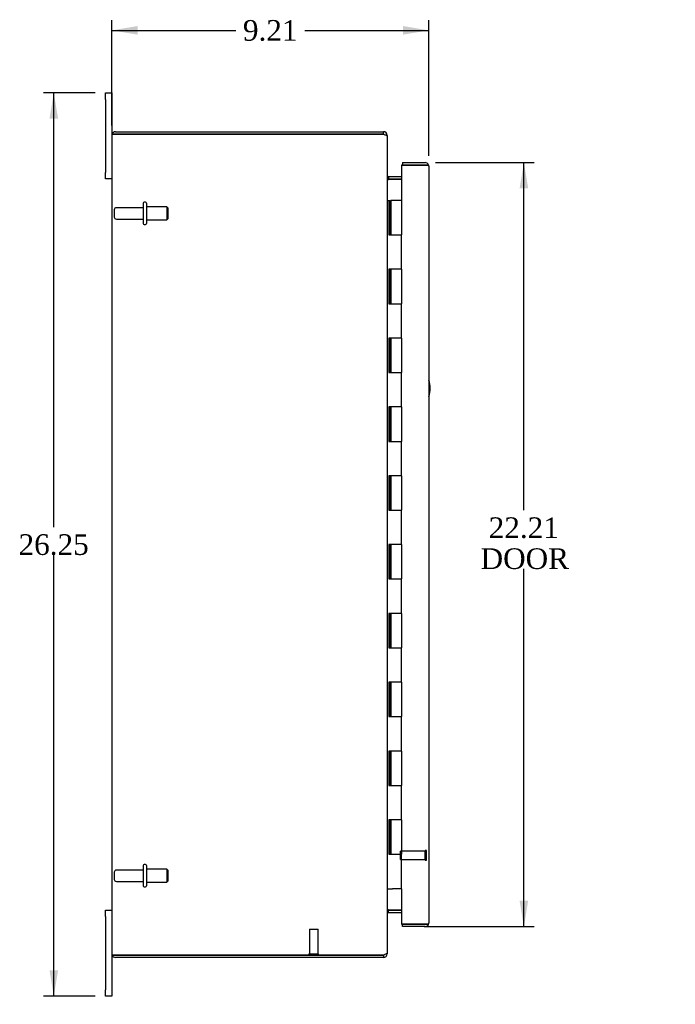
# Model space of a CAD drawing. Header units: inches. Extents: x 5 to 118, y 4 to 79.
# Tile 2 of 7: x 5 to 24, y 28 to 57. Entities that reach past the tile are written whole.
import ezdxf
from ezdxf.enums import TextEntityAlignment as Align
from ezdxf.lldxf.tags import DXFTag

# ---------------------------------------------------------------- set-up
doc = ezdxf.new("R2010")
doc.units = ezdxf.units.IN
doc.header["$MEASUREMENT"] = 0
for name, color, linetype in [('COM40153-1', 7, 'CONTINUOUS'), ('COM48426', 7, 'CONTINUOUS'), ('COM71780-13', 7, 'CONTINUOUS'), ('DEFAULT', 7, 'CONTINUOUS'), ('FET07710', 7, 'CONTINUOUS'), ('HNG10620-20B', 7, 'CONTINUOUS'), ('HNG10620-20C', 7, 'CONTINUOUS'), ('STD21878', 7, 'CONTINUOUS'), ('STD26094', 7, 'CONTINUOUS')]:
    doc.layers.add(name, color=color, linetype=linetype)
doc.styles.add('SEACAD_TIMES_NEW_ROMAN', font='times.ttf')
tags = doc.linetypes.add('HIDDEN2', pattern=[0.1875, 0.125, -0.0625]).pattern_tags.tags
tags[6:7] = [DXFTag(74, 4), DXFTag(75, 0), DXFTag(340, '0'), DXFTag(46, 0.0), DXFTag(50, 0.0), DXFTag(44, 0.0), DXFTag(45, 0.0)]
tags[4:5] = [DXFTag(74, 4), DXFTag(75, 0), DXFTag(340, '0'), DXFTag(46, 0.0), DXFTag(50, 0.0), DXFTag(44, 0.0), DXFTag(45, 0.0)]

# ---------------------------------------------------------------- blocks, each defined once
blk = doc.blocks.new('SEANNOT_GROUP2')
at = {"layer": 'DEFAULT', "linetype": 'Continuous'}
blk.add_hatch(color=136, dxfattribs=at).paths.add_polyline_path([(30.383, 31.828), (30.807, 32.459), (30.201, 31.999)])
at = {"layer": 'DEFAULT', "color": 136, "linetype": 'Continuous'}
blk.add_line((25.963, 27.315), (25.663, 27.315), dxfattribs=at)
blk.add_lwpolyline([(25.963, 27.315), (30.807, 32.459)], dxfattribs=at)
at = {"layer": 'DEFAULT', "color": 136, "linetype": 'Continuous', "style": 'SEACAD_TIMES_NEW_ROMAN'}
for s, p in [('GROUND STUD', (19.097, 27.615)), ('DOOR', (19.097, 26.715))]:
    blk.add_text(s, height=0.6, dxfattribs=at).set_placement(p, align=Align.TOP_LEFT)
blk = doc.blocks.new('GDIMGGROUP4')
at = {"layer": 'DEFAULT', "linetype": 'Continuous'}
for points in [[(5.805, 53.763), (6.055, 53.763), (5.93, 54.513)], [(5.805, 29.013), (5.93, 28.263), (6.055, 29.013)]]:
    blk.add_hatch(color=136, dxfattribs=at).paths.add_polyline_path(points)
at = {"layer": 'DEFAULT', "color": 136, "linetype": 'Continuous'}
for p, q in [((7.129, 54.513), (5.63, 54.513)), ((5.93, 41.898), (5.93, 54.513)), ((5.93, 28.263), (5.93, 41.088)), ((7.129, 28.263), (5.63, 28.263))]:
    blk.add_line(p, q, dxfattribs=at)
at = {"layer": 'DEFAULT', "color": 136, "linetype": 'Continuous', "style": 'SEACAD_TIMES_NEW_ROMAN'}
blk.add_text('26.25', height=0.6, dxfattribs=at).set_placement((4.906, 41.688), align=Align.TOP_LEFT)
blk = doc.blocks.new('GDIMGGROUP9')
at = {"layer": 'DEFAULT', "linetype": 'Continuous'}
for points in [[(19.713, 51.741), (19.588, 52.491), (19.463, 51.741)], [(19.713, 31.036), (19.463, 31.036), (19.588, 30.286)]]:
    blk.add_hatch(color=136, dxfattribs=at).paths.add_polyline_path(points)
at = {"layer": 'DEFAULT', "color": 136, "linetype": 'Continuous'}
for p, q in [((17.018, 52.491), (19.888, 52.491)), ((19.588, 42.389), (19.588, 52.491)), ((19.588, 30.286), (19.588, 40.679)), ((16.689, 30.286), (19.888, 30.286))]:
    blk.add_line(p, q, dxfattribs=at)
at = {"layer": 'DEFAULT', "color": 136, "linetype": 'Continuous', "style": 'SEACAD_TIMES_NEW_ROMAN'}
for s, p in [('22.21', (18.565, 42.179)), ('DOOR', (18.33, 41.279))]:
    blk.add_text(s, height=0.6, dxfattribs=at).set_placement(p, align=Align.TOP_LEFT)
blk = doc.blocks.new('GDIMGGROUP17')
at = {"layer": 'DEFAULT', "linetype": 'Continuous'}
for points in [[(8.366, 56.457), (7.616, 56.332), (8.366, 56.207)], [(16.076, 56.457), (16.076, 56.207), (16.826, 56.332)]]:
    blk.add_hatch(color=136, dxfattribs=at).paths.add_polyline_path(points)
at = {"layer": 'DEFAULT', "color": 136, "linetype": 'Continuous'}
for p, q in [((7.616, 53.563), (7.616, 56.632)), ((16.826, 52.683), (16.826, 56.632)), ((7.616, 56.332), (11.215, 56.332)), ((13.227, 56.332), (16.826, 56.332))]:
    blk.add_line(p, q, dxfattribs=at)
at = {"layer": 'DEFAULT', "color": 136, "linetype": 'Continuous', "style": 'SEACAD_TIMES_NEW_ROMAN'}
blk.add_text('9.21', height=0.6, dxfattribs=at).set_placement((11.425, 56.632), align=Align.TOP_LEFT)

msp = doc.modelspace()

# ---------------------------------------------------------------- linework, layer by layer
at = {"layer": 'COM40153-1', "color": 7, "linetype": 'Continuous'}
msp.add_arc((16.116, 45.928), 0.75, 341.2031, 18.7969, dxfattribs=at)
at = {"layer": 'COM48426', "color": 7, "linetype": 'Continuous'}
for p, q in [((7.616, 53.28), (7.616, 29.496)), ((7.724, 53.316), (7.622, 53.316)), ((7.622, 53.316), (7.724, 53.316)), ((7.724, 53.388), (15.508, 53.388)), ((15.508, 53.316), (7.724, 53.316)), ((7.724, 53.316), (15.508, 53.316)), ((15.508, 53.316), (15.508, 53.388)), ((15.592, 53.28), (15.616, 53.28)), ((15.616, 53.28), (15.616, 53.256)), ((15.616, 53.255), (15.616, 29.522)), ((15.652, 52.085), (15.652, 52.013)), ((15.652, 52.085), (16.031, 52.085)), ((15.652, 52.013), (16.031, 52.013)), ((16.031, 52), (15.652, 52)), ((15.652, 30.777), (16.031, 30.777)), ((15.652, 30.763), (16.031, 30.763)), ((15.652, 30.691), (15.652, 30.763)), ((15.652, 30.691), (16.031, 30.691)), ((15.592, 29.496), (15.616, 29.496)), ((15.616, 29.521), (15.616, 29.496)), ((7.724, 29.46), (7.622, 29.46)), ((7.622, 29.46), (7.724, 29.46)), ((7.724, 29.46), (15.508, 29.46)), ((15.508, 29.46), (7.724, 29.46)), ((15.508, 29.388), (7.724, 29.388)), ((15.508, 29.46), (15.508, 29.388))]:
    msp.add_line(p, q, dxfattribs=at)
for centre, radius, start, end in [((7.724, 53.28), 0.108, 160.5288, 180), ((7.724, 53.28), 0.108, 90, 160.5288), ((15.508, 53.28), 0.108, 0, 90), ((15.508, 53.28), 0.036, 51.2767, 90), ((15.652, 52.121), 0.036, 180, 270), ((15.652, 52.121), 0.108, 259.6031, 270), ((15.652, 30.655), 0.036, 90, 180), ((15.652, 30.655), 0.108, 90, 100.3965), ((7.724, 29.496), 0.108, 180, 199.4712), ((15.508, 29.496), 0.108, 270, 360), ((7.724, 29.496), 0.108, 199.4712, 270), ((15.508, 29.496), 0.036, 270, 308.7233)]:
    msp.add_arc(centre, radius, start, end, dxfattribs=at)
for centre, start_param, end_param in [((7.724, 53.28), 2.801756, 3.141593), ((7.724, 29.496), 3.141593, 3.48143)]:
    msp.add_ellipse(centre, major_axis=(0.108, 0), ratio=0.997813, start_param=start_param, end_param=end_param, dxfattribs=at)
for points, knots in [([(15.508, 53.316), (15.522, 53.311), (15.536, 53.306), (15.562, 53.296), (15.574, 53.291), (15.594, 53.28), (15.602, 53.275), (15.613, 53.265), (15.616, 53.26), (15.616, 53.255)], [0, 0, 0, 0, 0.25, 0.25, 0.5, 0.5, 0.75, 0.75, 1, 1, 1, 1]), ([(15.616, 52.103), (15.616, 52.093), (15.617, 52.083), (15.619, 52.062), (15.621, 52.052), (15.624, 52.037), (15.626, 52.033), (15.629, 52.023), (15.631, 52.019), (15.636, 52.011), (15.638, 52.007), (15.643, 52.003), (15.645, 52.002), (15.648, 52), (15.65, 52), (15.652, 52)], [0, 0, 0, 0, 0.25, 0.25, 0.5, 0.5, 0.625, 0.625, 0.75, 0.75, 0.875, 0.875, 0.9375, 0.9375, 1, 1, 1, 1]), ([(15.652, 30.777), (15.65, 30.777), (15.648, 30.776), (15.645, 30.775), (15.643, 30.774), (15.638, 30.769), (15.636, 30.766), (15.631, 30.758), (15.629, 30.753), (15.626, 30.744), (15.624, 30.739), (15.621, 30.725), (15.619, 30.715), (15.617, 30.694), (15.616, 30.684), (15.616, 30.673)], [0, 0, 0, 0, 0.0625, 0.0625, 0.125, 0.125, 0.25, 0.25, 0.375, 0.375, 0.5, 0.5, 0.75, 0.75, 1, 1, 1, 1]), ([(15.616, 29.522), (15.616, 29.517), (15.613, 29.512), (15.602, 29.502), (15.594, 29.496), (15.574, 29.486), (15.562, 29.481), (15.536, 29.471), (15.522, 29.466), (15.508, 29.46)], [0, 0, 0, 0, 0.25, 0.25, 0.5, 0.5, 0.75, 0.75, 1, 1, 1, 1])]:
    msp.add_open_spline(points, degree=3, knots=knots, dxfattribs=at)
at = {"layer": 'COM71780-13', "color": 7, "linetype": 'Continuous'}
for p, q in [((16.718, 52.419), (16.031, 52.419)), ((16.031, 52.419), (16.031, 51.388)), ((16.059, 52.491), (16.059, 52.419)), ((16.059, 52.491), (16.718, 52.491)), ((16.059, 52.419), (16.718, 52.419)), ((16.82, 52.419), (16.718, 52.419)), ((16.718, 52.419), (16.82, 52.419)), ((16.826, 52.383), (16.826, 30.394)), ((16.031, 31.388), (16.031, 30.358)), ((16.031, 30.358), (16.718, 30.358)), ((16.059, 30.286), (16.059, 30.358)), ((16.718, 30.358), (16.059, 30.358)), ((16.718, 30.358), (16.82, 30.358)), ((16.82, 30.358), (16.718, 30.358)), ((16.718, 30.286), (16.059, 30.286))]:
    msp.add_line(p, q, dxfattribs=at)
for centre, start, end in [((16.718, 52.383), 19.4712, 90), ((16.718, 52.383), 0, 19.4712), ((16.718, 30.394), 270, 340.5288), ((16.718, 30.394), 340.5288, 0)]:
    msp.add_arc(centre, 0.108, start, end, dxfattribs=at)
for centre, start_param, end_param in [((16.718, 52.383), 3.141593, 3.48143), ((16.718, 30.394), 2.801756, 3.141593)]:
    msp.add_ellipse(centre, major_axis=(-0.108, 0), ratio=0.997813, start_param=start_param, end_param=end_param, dxfattribs=at)
at = {"layer": 'FET07710', "color": 7, "linetype": 'Continuous'}
for p, q in [((7.429, 54.326), (7.429, 54.513)), ((7.429, 54.513), (7.616, 54.513)), ((7.616, 54.513), (7.616, 54.326)), ((7.429, 54.326), (7.429, 52.201)), ((7.616, 54.326), (7.616, 53.28)), ((7.429, 52.013), (7.429, 52.201)), ((7.616, 52.013), (7.429, 52.013)), ((7.429, 30.576), (7.429, 30.763)), ((7.429, 30.763), (7.616, 30.763)), ((7.429, 30.576), (7.429, 28.451)), ((7.616, 29.496), (7.616, 28.451)), ((7.429, 28.263), (7.429, 28.451)), ((7.616, 28.451), (7.616, 28.263)), ((7.616, 28.263), (7.429, 28.263))]:
    msp.add_line(p, q, dxfattribs=at)
at = {"layer": 'HNG10620-20B', "color": 7, "linetype": 'Continuous'}
for p, q in [((15.616, 51.388), (15.642, 51.388)), ((15.642, 51.388), (15.66, 51.388)), ((15.66, 51.388), (15.702, 51.388)), ((15.66, 51.388), (15.66, 50.388)), ((15.702, 51.388), (15.702, 50.388)), ((15.66, 50.388), (15.769, 50.388)), ((15.769, 50.388), (16.031, 50.388)), ((16.031, 49.388), (16.031, 50.388)), ((15.769, 49.388), (15.66, 49.388)), ((15.66, 49.388), (15.66, 48.388)), ((15.702, 49.388), (15.702, 48.388)), ((16.031, 49.388), (15.769, 49.388)), ((15.66, 48.388), (15.769, 48.388)), ((15.769, 48.388), (16.031, 48.388)), ((16.031, 47.388), (16.031, 48.388)), ((15.769, 47.388), (15.66, 47.388)), ((15.66, 47.388), (15.66, 46.388)), ((15.702, 47.388), (15.702, 46.388)), ((16.031, 47.388), (15.769, 47.388)), ((15.66, 46.388), (15.769, 46.388)), ((15.769, 46.388), (16.031, 46.388)), ((16.031, 45.388), (16.031, 46.388)), ((15.769, 45.388), (15.66, 45.388)), ((15.66, 45.388), (15.66, 44.388)), ((15.702, 45.388), (15.702, 44.388)), ((16.031, 45.388), (15.769, 45.388)), ((15.66, 44.388), (15.769, 44.388)), ((15.769, 44.388), (16.031, 44.388)), ((16.031, 43.388), (16.031, 44.388)), ((15.769, 43.388), (15.66, 43.388)), ((15.66, 43.388), (15.66, 42.388)), ((15.702, 43.388), (15.702, 42.388)), ((16.031, 43.388), (15.769, 43.388)), ((15.66, 42.388), (15.769, 42.388)), ((15.769, 42.388), (16.031, 42.388)), ((16.031, 41.388), (16.031, 42.388)), ((15.769, 41.388), (15.66, 41.388)), ((15.66, 41.388), (15.66, 40.388)), ((15.702, 41.388), (15.702, 40.388)), ((16.031, 41.388), (15.769, 41.388)), ((15.66, 40.388), (15.769, 40.388)), ((15.769, 40.388), (16.031, 40.388)), ((16.031, 39.388), (16.031, 40.388)), ((15.769, 39.388), (15.66, 39.388)), ((15.66, 39.388), (15.66, 38.388)), ((15.702, 39.388), (15.702, 38.388)), ((16.031, 39.388), (15.769, 39.388)), ((15.66, 38.388), (15.769, 38.388)), ((15.769, 38.388), (16.031, 38.388)), ((16.031, 37.388), (16.031, 38.388)), ((15.769, 37.388), (15.66, 37.388)), ((15.66, 37.388), (15.66, 36.388)), ((15.702, 37.388), (15.702, 36.388)), ((16.031, 37.388), (15.769, 37.388)), ((15.66, 36.388), (15.769, 36.388)), ((15.769, 36.388), (16.031, 36.388)), ((16.031, 35.388), (16.031, 36.388)), ((15.769, 35.388), (15.66, 35.388)), ((15.66, 35.388), (15.66, 34.388)), ((15.702, 35.388), (15.702, 34.388)), ((16.031, 35.388), (15.769, 35.388)), ((15.66, 34.388), (15.769, 34.388)), ((15.769, 34.388), (16.031, 34.388)), ((16.031, 33.388), (16.031, 34.388)), ((15.769, 33.388), (15.66, 33.388)), ((15.66, 33.388), (15.66, 32.388)), ((15.702, 33.388), (15.702, 32.388)), ((16.031, 33.388), (15.769, 33.388)), ((15.66, 32.388), (15.769, 32.388)), ((15.769, 32.388), (16.031, 32.388)), ((16.031, 31.388), (16.031, 32.388)), ((15.616, 31.388), (15.642, 31.388)), ((15.642, 31.388), (15.769, 31.388)), ((16.031, 31.388), (15.769, 31.388))]:
    msp.add_line(p, q, dxfattribs=at)
at = {"layer": 'HNG10620-20C', "color": 7, "linetype": 'Continuous'}
for p, q in [((16.031, 51.388), (15.724, 51.388)), ((15.724, 51.388), (15.724, 50.388)), ((16.031, 51.388), (16.031, 50.388)), ((15.769, 50.388), (16.031, 50.388)), ((16.031, 49.388), (16.031, 50.388)), ((15.724, 49.388), (15.724, 48.388)), ((16.031, 49.388), (15.769, 49.388)), ((16.031, 49.388), (16.031, 48.388)), ((15.769, 48.388), (16.031, 48.388)), ((16.031, 47.388), (16.031, 48.388)), ((15.724, 47.388), (15.724, 46.388)), ((16.031, 47.388), (15.769, 47.388)), ((16.031, 47.388), (16.031, 46.388)), ((15.769, 46.388), (16.031, 46.388)), ((16.031, 45.388), (16.031, 46.388)), ((15.724, 45.388), (15.724, 44.388)), ((16.031, 45.388), (15.769, 45.388)), ((16.031, 45.388), (16.031, 44.388)), ((15.769, 44.388), (16.031, 44.388)), ((16.031, 43.388), (16.031, 44.388)), ((15.724, 43.388), (15.724, 42.388)), ((16.031, 43.388), (15.769, 43.388)), ((16.031, 43.388), (16.031, 42.388)), ((15.769, 42.388), (16.031, 42.388)), ((16.031, 41.388), (16.031, 42.388)), ((15.724, 41.388), (15.724, 40.388)), ((16.031, 41.388), (15.769, 41.388)), ((16.031, 41.388), (16.031, 40.388)), ((15.769, 40.388), (16.031, 40.388)), ((16.031, 39.388), (16.031, 40.388)), ((15.724, 39.388), (15.724, 38.388)), ((16.031, 39.388), (15.769, 39.388)), ((16.031, 39.388), (16.031, 38.388)), ((15.769, 38.388), (16.031, 38.388)), ((16.031, 37.388), (16.031, 38.388)), ((15.724, 37.388), (15.724, 36.388)), ((16.031, 37.388), (15.769, 37.388)), ((16.031, 37.388), (16.031, 36.388)), ((15.769, 36.388), (16.031, 36.388)), ((16.031, 35.388), (16.031, 36.388)), ((15.724, 35.388), (15.724, 34.388)), ((16.031, 35.388), (15.769, 35.388)), ((16.031, 35.388), (16.031, 34.388)), ((15.769, 34.388), (16.031, 34.388)), ((16.031, 33.388), (16.031, 34.388)), ((15.724, 33.388), (15.724, 32.388)), ((16.031, 33.388), (15.769, 33.388)), ((16.031, 33.388), (16.031, 32.388)), ((15.769, 32.388), (16.031, 32.388)), ((16.031, 31.388), (16.031, 32.388))]:
    msp.add_line(p, q, dxfattribs=at)
at = {"layer": 'STD21878', "color": 7, "linetype": 'HIDDEN2'}
for p, q in [((16.004, 32.233), (16.004, 32.483)), ((16.723, 32.483), (16.004, 32.483)), ((16.723, 32.217), (16.723, 32.498)), ((16.754, 32.498), (16.723, 32.498)), ((16.754, 32.217), (16.754, 32.498)), ((16.004, 32.233), (16.723, 32.233)), ((16.723, 32.217), (16.754, 32.217)), ((13.359, 30.21), (13.609, 30.21)), ((13.359, 30.21), (13.359, 29.492)), ((13.609, 29.492), (13.609, 30.21)), ((13.344, 29.492), (13.625, 29.492)), ((13.344, 29.492), (13.344, 29.46)), ((13.625, 29.46), (13.625, 29.492))]:
    msp.add_line(p, q, dxfattribs=at)
at = {"layer": 'STD21878', "color": 7, "linetype": 'Continuous'}
for p, q in [((13.344, 29.46), (13.344, 29.46)), ((13.625, 29.46), (13.625, 29.46))]:
    msp.add_line(p, q, dxfattribs=at)
at = {"layer": 'STD26094', "color": 7, "linetype": 'HIDDEN2'}
for p, q in [((8.525, 51.308), (8.525, 50.718)), ((8.595, 51.338), (8.555, 51.338)), ((8.625, 51.308), (8.625, 50.718)), ((7.688, 51.118), (7.688, 50.908)), ((8.525, 51.178), (7.748, 51.178)), ((9.213, 51.201), (8.625, 51.201)), ((9.213, 51.201), (9.213, 50.826)), ((9.25, 51.163), (9.213, 51.201)), ((9.25, 50.863), (9.25, 51.163)), ((7.748, 50.848), (8.525, 50.848)), ((8.555, 50.688), (8.595, 50.688)), ((8.625, 50.826), (9.213, 50.826)), ((9.213, 50.826), (9.25, 50.863)), ((8.525, 32.058), (8.525, 31.468)), ((8.595, 32.088), (8.555, 32.088)), ((8.625, 32.058), (8.625, 31.468)), ((7.688, 31.868), (7.688, 31.658)), ((8.525, 31.928), (7.748, 31.928)), ((9.213, 31.951), (8.625, 31.951)), ((9.213, 31.951), (9.213, 31.576)), ((9.25, 31.913), (9.213, 31.951)), ((9.25, 31.613), (9.25, 31.913)), ((7.748, 31.598), (8.525, 31.598)), ((8.625, 31.576), (9.213, 31.576)), ((9.213, 31.576), (9.25, 31.613)), ((8.555, 31.438), (8.595, 31.438))]:
    msp.add_line(p, q, dxfattribs=at)
for centre, radius, start, end in [((8.555, 51.308), 0.03, 90, 180), ((8.595, 51.308), 0.03, 0, 90), ((7.748, 51.118), 0.06, 90, 180), ((7.748, 50.908), 0.06, 180, 270), ((8.555, 50.718), 0.03, 180, 270), ((8.595, 50.718), 0.03, 270, 0), ((8.555, 32.058), 0.03, 90, 180), ((8.595, 32.058), 0.03, 0, 90), ((7.748, 31.868), 0.06, 90, 180), ((7.748, 31.658), 0.06, 180, 270), ((8.555, 31.468), 0.03, 180, 270), ((8.595, 31.468), 0.03, 270, 0)]:
    msp.add_arc(centre, radius, start, end, dxfattribs=at)

# ---------------------------------------------------------------- block references
at = {"layer": 'DEFAULT', "color": 7}
for name in ['GDIMGGROUP17', 'GDIMGGROUP4', 'GDIMGGROUP9', 'SEANNOT_GROUP2']:
    msp.add_blockref(name, (0, 0), dxfattribs=at)

doc.saveas('drawing.dxf')
